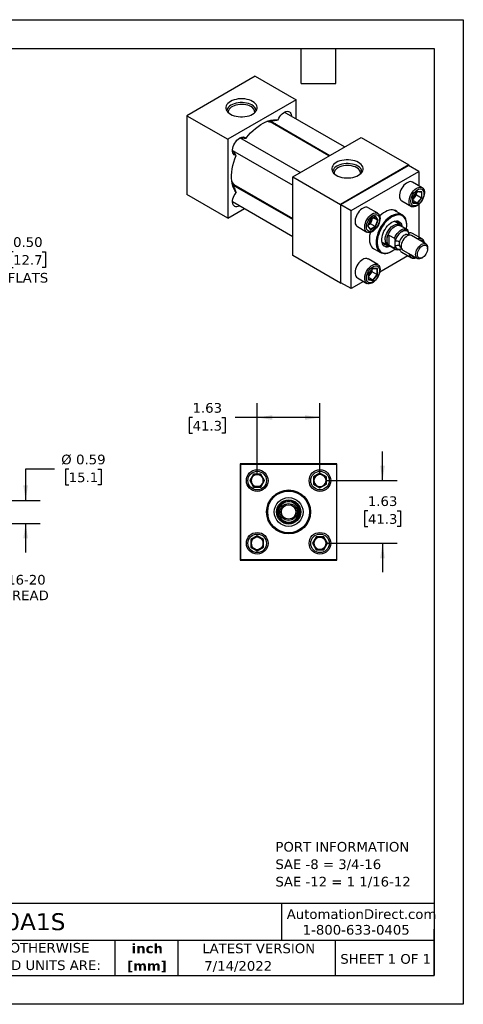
# Model space of a CAD drawing. Header units: inches. Extents: x 0 to 33, y 0 to 25.5.
# Tile 3 of 3: x 21.5 to 33, y 0 to 25.5. Entities that reach past the tile are written whole.
import ezdxf

# ---------------------------------------------------------------- set-up
doc = ezdxf.new("R2010")
doc.units = ezdxf.units.IN
doc.header["$LTSCALE"] = 3
doc.header["$MEASUREMENT"] = 0
doc.linetypes.add('SLD-Solid', pattern=[0])
doc.layers.add('DIMENSIONS', color=140, linetype='SLD-Solid', lineweight=25)
doc.layers.add('TEXT', color=140, linetype='SLD-Solid', lineweight=25)
doc.styles.add('SLDTEXTSTYLE0', font='VERDANA.TTF')
doc.styles.add('SLDTEXTSTYLE1', font='VERDANAB.TTF')
doc.dimstyles.new('SLDDIMSTYLE0', dxfattribs={"dimtxt": 0.254883, "dimasz": 0.39, "dimexe": 0, "dimexo": 0.0625, "dimgap": 0.063721, "dimtad": 0, "dimtih": 1, "dimtoh": 1, "dimrnd": 1e-09, "dimzin": 12, "dimdsep": 46, "dimtxsty": 'SLDTEXTSTYLE0', "dimsah": 1, "dimcen": 0.09, "dimadec": 0, "dimazin": 3, "dimtfac": 1, "dimtmove": 0, "dimatfit": 0, "dimfxl": 0, "dimfrac": 2, "dimtolj": 1, "dimtzin": 12, "dimarcsym": 0})
doc.dimstyles.new('SLDDIMSTYLE1', dxfattribs={"dimtxt": 0.254883, "dimasz": 0.39, "dimexe": 0, "dimexo": 0.0625, "dimgap": 0.063721, "dimtad": 0, "dimtih": 1, "dimtoh": 1, "dimrnd": 1e-09, "dimdsep": 46, "dimtxsty": 'SLDTEXTSTYLE0', "dimsah": 1, "dimcen": 0.09, "dimadec": 0, "dimazin": 2, "dimtfac": 1, "dimtmove": 0, "dimatfit": 0, "dimfxl": 0, "dimfrac": 2, "dimtolj": 1, "dimtzin": 12, "dimarcsym": 0})
doc.dimstyles.new('SLDDIMSTYLE3', dxfattribs={"dimtxt": 0.254883, "dimasz": 0.39, "dimexe": 0, "dimexo": 0.0625, "dimgap": 0.063721, "dimtad": 0, "dimtih": 1, "dimtoh": 1, "dimrnd": 1e-09, "dimzin": 12, "dimdsep": 46, "dimtxsty": 'SLDTEXTSTYLE0', "dimsah": 1, "dimcen": 0.09, "dimadec": 0, "dimazin": 3, "dimtfac": 1, "dimtofl": 0, "dimtmove": 0, "dimatfit": 3, "dimfxl": 0, "dimfrac": 2, "dimtolj": 1, "dimtzin": 12, "dimarcsym": 0})
doc.dimstyles.new('SLDDIMSTYLE4', dxfattribs={"dimtxt": 0.254883, "dimasz": 0.39, "dimexe": 0, "dimexo": 0.0625, "dimgap": 0.063721, "dimtad": 0, "dimtih": 1, "dimtoh": 1, "dimrnd": 1e-09, "dimzin": 0, "dimdsep": 46, "dimtxsty": 'SLDTEXTSTYLE0', "dimsah": 1, "dimcen": 0.09, "dimadec": 0, "dimazin": 0, "dimtfac": 1, "dimtmove": 0, "dimatfit": 0, "dimfxl": 0, "dimfrac": 2, "dimtolj": 1, "dimtzin": 12, "dimarcsym": 0})

# ---------------------------------------------------------------- blocks, each defined once
blk = doc.blocks.new('SW_NOTE_0')
at = {"layer": 'TEXT', "color": 0, "char_height": 0.25, "attachment_point": 1, "style": 'SLDTEXTSTYLE0'}
for s, insert in [('PORT INFORMATION', (0, 0.318)), ('SAE -8 = 3/4-16', (0, -0.134)), ('SAE -12 = 1 1/16-12', (0, -0.585))]:
    blk.add_mtext(s, dxfattribs=dict(at, insert=insert))
blk = doc.blocks.new('SW_NOTE_0_1')
at = {"layer": 'TEXT', "color": 0, "char_height": 0.25, "attachment_point": 2, "style": 'SLDTEXTSTYLE1'}
for s, insert in [('inch', (0.375, 0.318)), ('[mm]', (0.367, -0.134))]:
    blk.add_mtext(s, dxfattribs=dict(at, insert=insert))
blk = doc.blocks.new('SW_NOTE_0_2')
at = {"layer": 'TEXT', "color": 0, "char_height": 0.25, "attachment_point": 1, "style": 'SLDTEXTSTYLE0'}
for s, insert in [('UNLESS OTHERWISE ', (0, 0.318)), ('SPECIFIED UNITS ARE:', (0, -0.134))]:
    blk.add_mtext(s, dxfattribs=dict(at, insert=insert))
blk = doc.blocks.new('_D')
at = {"layer": 'DIMENSIONS'}
for p, q in [((19.926, 12.97), (19.926, 13.72)), ((19.19, 12.97), (20.301, 12.97)), ((19.19, 12.532), (20.301, 12.532)), ((19.926, 10.804), (19.926, 12.532)), ((20.676, 10.804), (19.926, 10.804))]:
    blk.add_line(p, q, dxfattribs=at)
for points in [[(19.926, 12.97), (19.986, 13.36), (19.866, 13.36)], [(19.926, 12.532), (19.866, 12.142), (19.986, 12.142)]]:
    blk.add_solid(points, dxfattribs=at)
at = {"layer": 'DIMENSIONS', "char_height": 0.25, "attachment_point": 1, "style": 'SLDTEXTSTYLE0'}
for s, insert in [('7/16-20', (20.858, 11.121)), ('THREAD', (20.848, 10.716))]:
    blk.add_mtext(s, dxfattribs=dict(at, insert=insert))
blk = doc.blocks.new('_D_5')
at = {"layer": 'DIMENSIONS'}
for p, q in [((22.42, 13.861), (21.67, 13.861)), ((21.67, 13.861), (21.67, 13.048)), ((22.784, 13.861), (22.698, 13.861)), ((22.698, 13.861), (22.698, 13.456)), ((23.541, 13.861), (23.627, 13.861)), ((23.627, 13.861), (23.627, 13.456)), ((22.698, 13.456), (22.784, 13.456)), ((23.627, 13.456), (23.541, 13.456)), ((18.44, 13.048), (19.836, 13.048)), ((20.016, 13.048), (22.045, 13.048)), ((18.44, 12.455), (19.836, 12.455)), ((20.016, 12.455), (22.045, 12.455)), ((21.67, 12.455), (21.67, 11.705))]:
    blk.add_line(p, q, dxfattribs=at)
for points in [[(21.67, 13.048), (21.73, 13.438), (21.61, 13.438)], [(21.67, 12.455), (21.61, 12.065), (21.73, 12.065)]]:
    blk.add_solid(points, dxfattribs=at)
at = {"layer": 'DIMENSIONS', "char_height": 0.25, "attachment_point": 1, "style": 'SLDTEXTSTYLE0'}
for s, insert in [('%%c', (22.591, 14.236)), ('0.59', (22.976, 14.236)), ('15.1', (22.784, 13.773))]:
    blk.add_mtext(s, dxfattribs=dict(at, insert=insert))
blk = doc.blocks.new('_D_6')
at = {"layer": 'DIMENSIONS'}
for p, q in [((27.665, 13.714), (27.665, 15.572)), ((29.29, 13.714), (29.29, 15.572)), ((25.991, 15.197), (25.905, 15.197)), ((25.905, 15.197), (25.905, 14.792)), ((26.748, 15.197), (26.834, 15.197)), ((26.834, 15.197), (26.834, 14.792)), ((27.665, 15.197), (27.093, 15.197)), ((29.29, 15.197), (27.665, 15.197)), ((25.905, 14.792), (25.991, 14.792)), ((26.834, 14.792), (26.748, 14.792))]:
    blk.add_line(p, q, dxfattribs=at)
for points in [[(27.665, 15.197), (28.055, 15.137), (28.055, 15.257)], [(29.29, 15.197), (28.9, 15.257), (28.9, 15.137)]]:
    blk.add_solid(points, dxfattribs=at)
at = {"layer": 'DIMENSIONS', "char_height": 0.25, "attachment_point": 1, "style": 'SLDTEXTSTYLE0'}
for s, insert in [('1.63', (25.991, 15.572)), ('41.3', (25.991, 15.11))]:
    blk.add_mtext(s, dxfattribs=dict(at, insert=insert))
blk = doc.blocks.new('_D_7')
at = {"layer": 'DIMENSIONS'}
for p, q in [((30.909, 13.564), (30.909, 14.314)), ((29.44, 13.564), (31.284, 13.564)), ((30.53, 12.781), (30.445, 12.781)), ((30.445, 12.781), (30.445, 12.376)), ((31.288, 12.781), (31.373, 12.781)), ((31.373, 12.781), (31.373, 12.376)), ((30.445, 12.376), (30.53, 12.376)), ((31.373, 12.376), (31.288, 12.376)), ((29.44, 11.939), (31.284, 11.939)), ((30.909, 11.939), (30.909, 11.189))]:
    blk.add_line(p, q, dxfattribs=at)
for points in [[(30.909, 13.564), (30.969, 13.954), (30.849, 13.954)], [(30.909, 11.939), (30.849, 11.549), (30.969, 11.549)]]:
    blk.add_solid(points, dxfattribs=at)
at = {"layer": 'DIMENSIONS', "char_height": 0.25, "attachment_point": 1, "style": 'SLDTEXTSTYLE0'}
for s, insert in [('1.63', (30.53, 13.156)), ('41.3', (30.53, 12.694))]:
    blk.add_mtext(s, dxfattribs=dict(at, insert=insert))
blk = doc.blocks.new('_D_13')
at = {"layer": 'DIMENSIONS'}
for p, q in [((20.253, 20.555), (20.253, 21.305)), ((18.472, 20.555), (20.628, 20.555)), ((18.472, 20.055), (20.628, 20.055)), ((20.253, 19.253), (20.253, 20.055)), ((21.345, 19.492), (21.259, 19.492)), ((21.259, 19.492), (21.259, 19.086)), ((22.102, 19.492), (22.188, 19.492)), ((22.188, 19.492), (22.188, 19.086)), ((21.003, 19.253), (20.253, 19.253)), ((21.259, 19.086), (21.345, 19.086)), ((22.188, 19.086), (22.102, 19.086))]:
    blk.add_line(p, q, dxfattribs=at)
for points in [[(20.253, 20.555), (20.313, 20.945), (20.193, 20.945)], [(20.253, 20.055), (20.193, 19.665), (20.313, 19.665)]]:
    blk.add_solid(points, dxfattribs=at)
at = {"layer": 'DIMENSIONS', "char_height": 0.25, "attachment_point": 1, "style": 'SLDTEXTSTYLE0'}
for s, insert in [('0.50', (21.345, 19.866)), ('12.7', (21.345, 19.404)), ('FLATS', (21.205, 18.942))]:
    blk.add_mtext(s, dxfattribs=dict(at, insert=insert))

msp = doc.modelspace()

# ---------------------------------------------------------------- linework, layer by layer
at = {"color": 7, "linetype": 'SLD-Solid'}
for p, q in [((0, 25.5), (33, 25.5)), ((33, 25.5), (33, 0)), ((33, 0), (0, 0))]:
    msp.add_line(p, q, dxfattribs=at)
for p, q in [((27.613, 24.035), (25.845, 23.014)), ((27.613, 24.035), (28.674, 23.422)), ((28.674, 23.422), (26.906, 22.402)), ((28.674, 22.924), (28.674, 23.422)), ((25.845, 23.014), (26.906, 22.402)), ((25.845, 23.014), (25.845, 20.973)), ((29.922, 22.204), (28.364, 23.103)), ((27.979, 22.867), (27.943, 22.874)), ((27.982, 22.85), (27.979, 22.867)), ((27.989, 22.848), (27.983, 22.868)), ((28.058, 22.846), (29.547, 21.987)), ((29.523, 21.973), (28.06, 22.818)), ((28.148, 22.767), (28.143, 22.773)), ((28.585, 21.432), (30.353, 22.453)), ((28.674, 22.464), (28.674, 22.491)), ((30.353, 22.453), (31.59, 21.738)), ((26.906, 22.402), (26.906, 20.36)), ((28.773, 21.541), (27.215, 22.44)), ((27.028, 22.115), (28.585, 21.216)), ((31.59, 21.738), (29.823, 20.718)), ((29.83, 20.714), (31.583, 21.726)), ((31.848, 21.573), (31.583, 21.726)), ((31.59, 21.722), (31.59, 21.738)), ((28.585, 21.432), (29.823, 20.718)), ((28.585, 19.391), (28.585, 21.432)), ((30.095, 20.561), (31.848, 21.573)), ((31.848, 21.573), (31.848, 21.2)), ((27.015, 21.268), (27.039, 21.239)), ((27.039, 21.239), (27.056, 21.246)), ((28.585, 20.322), (27.097, 21.181)), ((27.122, 21.194), (28.585, 20.35)), ((31.935, 21.149), (31.687, 21.293)), ((26.906, 20.36), (25.845, 20.973)), ((27.203, 21.145), (27.211, 21.143)), ((27.235, 21.101), (27.203, 21.145)), ((31.811, 21.053), (31.694, 20.907)), ((31.697, 20.907), (31.81, 21.048)), ((31.738, 20.892), (31.793, 20.961)), ((31.793, 20.961), (31.793, 21.028)), ((31.793, 20.961), (31.915, 20.891)), ((31.809, 21.047), (31.918, 21.037)), ((31.929, 21.043), (31.811, 21.053)), ((31.915, 21.037), (31.915, 20.891)), ((31.929, 20.886), (31.929, 21.043)), ((27.028, 20.788), (28.585, 19.889)), ((27.712, 20.826), (27.736, 20.84)), ((29.823, 20.718), (29.823, 18.677)), ((29.83, 20.714), (30.095, 20.561)), ((29.83, 18.689), (29.83, 20.714)), ((31.406, 20.806), (31.655, 20.663)), ((31.694, 20.907), (31.694, 20.75)), ((31.694, 20.75), (31.811, 20.74)), ((31.697, 20.758), (31.697, 20.908)), ((31.697, 20.841), (31.738, 20.892)), ((31.804, 20.753), (31.697, 20.815)), ((31.804, 20.753), (31.697, 20.763)), ((31.915, 20.891), (31.804, 20.753)), ((31.811, 20.74), (31.929, 20.886)), ((31.848, 20.716), (31.848, 19.873)), ((26.906, 20.36), (27.337, 20.609)), ((30.095, 18.536), (30.095, 20.561)), ((30.786, 20.486), (30.538, 20.63)), ((30.73, 20.408), (30.594, 20.33)), ((30.595, 20.327), (30.725, 20.402)), ((30.798, 20.312), (30.73, 20.408)), ((31.42, 20.444), (31.205, 20.569)), ((30.594, 20.33), (30.527, 20.155)), ((30.527, 20.155), (30.594, 20.058)), ((30.53, 20.158), (30.595, 20.327)), ((30.594, 20.071), (30.531, 20.16)), ((30.54, 20.183), (30.597, 20.217)), ((30.719, 20.146), (30.592, 20.073)), ((30.597, 20.217), (30.629, 20.299)), ((30.719, 20.146), (30.597, 20.217)), ((30.629, 20.299), (30.653, 20.36)), ((30.783, 20.311), (30.675, 20.373)), ((30.783, 20.311), (30.719, 20.146)), ((30.721, 20.399), (30.783, 20.311)), ((30.73, 20.137), (30.798, 20.312)), ((31.355, 20.194), (31.208, 20.279)), ((31.54, 20.069), (31.378, 20.162)), ((31.398, 20.151), (31.39, 20.162)), ((31.537, 20.171), (31.537, 20.187)), ((30.257, 20.143), (30.505, 19.999)), ((30.594, 20.058), (30.73, 20.137)), ((31.075, 19.921), (31.215, 19.84)), ((31.075, 19.921), (31.075, 19.66)), ((31.579, 19.916), (31.562, 19.925)), ((31.591, 19.974), (31.591, 19.969)), ((31.591, 19.969), (31.591, 19.919)), ((32.031, 19.695), (31.656, 19.912)), ((31.935, 19.822), (31.687, 19.966)), ((30.896, 19.737), (31.043, 19.653)), ((30.966, 19.679), (30.929, 19.66)), ((30.981, 19.688), (30.966, 19.679)), ((31.031, 19.714), (31.031, 19.867)), ((31.215, 19.58), (31.075, 19.66)), ((31.082, 19.649), (31.243, 19.555)), ((31.088, 19.639), (31.101, 19.637)), ((31.237, 19.765), (31.237, 19.77)), ((31.237, 19.629), (31.237, 19.765)), ((29.823, 18.677), (28.585, 19.391)), ((30.643, 19.595), (30.858, 19.471)), ((31.567, 19.386), (30.837, 18.964)), ((31.139, 19.499), (31.153, 19.507)), ((31.237, 19.625), (31.237, 19.629)), ((31.379, 19.608), (31.395, 19.598)), ((31.392, 19.57), (31.402, 19.576)), ((31.406, 19.479), (31.655, 19.336)), ((31.437, 19.533), (31.813, 19.316)), ((32.077, 19.57), (32.077, 19.595)), ((30.786, 19.159), (30.538, 19.303)), ((31.922, 19.327), (31.944, 19.34)), ((30.662, 19.063), (30.545, 18.917)), ((30.545, 18.917), (30.545, 18.76)), ((30.548, 18.917), (30.661, 19.058)), ((30.548, 18.767), (30.548, 18.917)), ((30.548, 18.851), (30.589, 18.902)), ((30.589, 18.902), (30.644, 18.971)), ((30.644, 18.971), (30.644, 19.037)), ((30.766, 18.9), (30.644, 18.971)), ((30.766, 18.9), (30.655, 18.763)), ((30.66, 19.057), (30.769, 19.047)), ((30.78, 19.053), (30.662, 19.063)), ((30.662, 18.75), (30.78, 18.896)), ((30.766, 19.047), (30.766, 18.9)), ((30.78, 18.896), (30.78, 19.053)), ((29.823, 18.677), (29.837, 18.685)), ((30.095, 18.536), (29.83, 18.689)), ((30.418, 18.723), (30.095, 18.536)), ((30.257, 18.816), (30.505, 18.672)), ((30.545, 18.76), (30.662, 18.75)), ((30.655, 18.763), (30.548, 18.825)), ((30.655, 18.763), (30.548, 18.773)), ((27.228, 14.001), (27.228, 11.501)), ((29.728, 14.001), (27.228, 14.001)), ((27.238, 11.511), (27.238, 13.991)), ((27.238, 13.991), (29.718, 13.991)), ((29.718, 13.991), (29.718, 11.511)), ((29.728, 11.501), (29.728, 14.001)), ((27.569, 13.73), (27.473, 13.564)), ((27.485, 13.564), (27.473, 13.564)), ((27.473, 13.564), (27.569, 13.397)), ((27.485, 13.564), (27.575, 13.72)), ((27.575, 13.407), (27.485, 13.564)), ((27.575, 13.72), (27.569, 13.73)), ((27.761, 13.73), (27.569, 13.73)), ((27.575, 13.72), (27.755, 13.72)), ((27.761, 13.73), (27.755, 13.72)), ((27.755, 13.72), (27.846, 13.564)), ((27.846, 13.564), (27.755, 13.407)), ((27.857, 13.564), (27.761, 13.73)), ((27.761, 13.397), (27.857, 13.564)), ((27.846, 13.564), (27.857, 13.564)), ((29.29, 13.756), (29.124, 13.66)), ((29.134, 13.654), (29.124, 13.66)), ((29.124, 13.66), (29.124, 13.468)), ((29.134, 13.654), (29.29, 13.744)), ((29.134, 13.473), (29.134, 13.654)), ((29.456, 13.66), (29.29, 13.756)), ((29.29, 13.744), (29.29, 13.756)), ((29.29, 13.744), (29.446, 13.654)), ((29.446, 13.654), (29.456, 13.66)), ((29.446, 13.654), (29.446, 13.473)), ((29.456, 13.468), (29.456, 13.66)), ((27.575, 13.407), (27.569, 13.397)), ((27.569, 13.397), (27.761, 13.397)), ((27.755, 13.407), (27.575, 13.407)), ((27.755, 13.407), (27.761, 13.397)), ((29.134, 13.473), (29.124, 13.468)), ((29.124, 13.468), (29.29, 13.372)), ((29.29, 13.383), (29.134, 13.473)), ((29.446, 13.473), (29.29, 13.383)), ((29.29, 13.372), (29.456, 13.468)), ((29.29, 13.383), (29.29, 13.372)), ((29.456, 13.468), (29.446, 13.473)), ((28.196, 12.657), (28.196, 12.845)), ((28.228, 12.834), (28.228, 12.84)), ((28.228, 12.668), (28.228, 12.834)), ((28.228, 12.834), (28.27, 12.82)), ((28.685, 12.82), (28.728, 12.834)), ((28.728, 12.84), (28.728, 12.834)), ((28.728, 12.834), (28.728, 12.668)), ((28.759, 12.845), (28.759, 12.657)), ((28.27, 12.682), (28.228, 12.668)), ((28.228, 12.662), (28.228, 12.668)), ((28.728, 12.668), (28.685, 12.682)), ((28.728, 12.668), (28.728, 12.662)), ((27.665, 12.131), (27.499, 12.035)), ((27.499, 12.035), (27.499, 11.843)), ((27.499, 12.035), (27.509, 12.029)), ((27.509, 12.029), (27.665, 12.119)), ((27.509, 11.848), (27.509, 12.029)), ((27.665, 12.119), (27.665, 12.131)), ((27.831, 12.035), (27.665, 12.131)), ((27.665, 12.119), (27.821, 12.029)), ((27.821, 12.029), (27.831, 12.035)), ((27.821, 12.029), (27.821, 11.848)), ((27.831, 11.843), (27.831, 12.035)), ((29.194, 12.105), (29.098, 11.939)), ((29.11, 11.939), (29.2, 12.095)), ((29.386, 12.105), (29.194, 12.105)), ((29.2, 12.095), (29.194, 12.105)), ((29.2, 12.095), (29.38, 12.095)), ((29.38, 12.095), (29.386, 12.105)), ((29.38, 12.095), (29.471, 11.939)), ((29.482, 11.939), (29.386, 12.105)), ((27.509, 11.848), (27.499, 11.843)), ((27.499, 11.843), (27.665, 11.747)), ((27.665, 11.758), (27.509, 11.848)), ((27.821, 11.848), (27.665, 11.758)), ((27.665, 11.747), (27.831, 11.843)), ((27.665, 11.758), (27.665, 11.747)), ((27.821, 11.848), (27.831, 11.843)), ((29.098, 11.939), (29.194, 11.772)), ((29.11, 11.939), (29.098, 11.939)), ((29.2, 11.782), (29.11, 11.939)), ((29.194, 11.772), (29.2, 11.782)), ((29.194, 11.772), (29.386, 11.772)), ((29.38, 11.782), (29.2, 11.782)), ((29.471, 11.939), (29.38, 11.782)), ((29.38, 11.782), (29.386, 11.772)), ((29.386, 11.772), (29.482, 11.939)), ((29.471, 11.939), (29.482, 11.939)), ((27.228, 11.501), (29.728, 11.501)), ((29.718, 11.511), (27.238, 11.511))]:
    msp.add_line(p, q)
at = {"flags": 128}
for points in [[(27.546, 23.384), (27.503, 23.405), (27.454, 23.424), (27.401, 23.437), (27.346, 23.447), (27.288, 23.452), (27.231, 23.452), (27.173, 23.447), (27.118, 23.437), (27.065, 23.424), (27.017, 23.405), (26.973, 23.384), (26.935, 23.358), (26.904, 23.33), (26.88, 23.3), (26.863, 23.268), (26.855, 23.235), (26.855, 23.201), (26.863, 23.168), (26.88, 23.136), (26.904, 23.106), (26.935, 23.078), (26.973, 23.053), (27.017, 23.031), (27.065, 23.013), (27.118, 22.999), (27.173, 22.989), (27.231, 22.985), (27.288, 22.985), (27.346, 22.989), (27.401, 22.999), (27.454, 23.013), (27.503, 23.031), (27.546, 23.053), (27.584, 23.078), (27.615, 23.106), (27.639, 23.136), (27.656, 23.168), (27.664, 23.201), (27.664, 23.235), (27.656, 23.268), (27.639, 23.3), (27.615, 23.33), (27.584, 23.358), (27.546, 23.384)], [(27.527, 23.291), (27.485, 23.312), (27.439, 23.329), (27.388, 23.342), (27.335, 23.351), (27.28, 23.355), (27.225, 23.354), (27.17, 23.349), (27.118, 23.339), (27.068, 23.325), (27.023, 23.307), (26.982, 23.285), (26.948, 23.26), (26.92, 23.233), (26.899, 23.203), (26.886, 23.172), (26.881, 23.14), (26.881, 23.134)], [(27.503, 23.248), (27.463, 23.268), (27.418, 23.284), (27.369, 23.296), (27.318, 23.303), (27.266, 23.306), (27.214, 23.305), (27.162, 23.298), (27.113, 23.287), (27.067, 23.272), (27.026, 23.253), (26.99, 23.231), (26.961, 23.206), (26.938, 23.179), (26.923, 23.149), (26.916, 23.119), (26.917, 23.093)], [(28.204, 22.906), (28.224, 22.95), (28.249, 22.991), (28.277, 23.028), (28.309, 23.061), (28.342, 23.089), (28.376, 23.109), (28.409, 23.123), (28.442, 23.129), (28.471, 23.126), (28.497, 23.116), (28.519, 23.099), (28.536, 23.074), (28.547, 23.044), (28.552, 23.008), (28.552, 22.994)], [(27.376, 22.428), (27.434, 22.5), (27.495, 22.567), (27.559, 22.629), (27.623, 22.686), (27.69, 22.738), (27.756, 22.783), (27.823, 22.821), (27.89, 22.853), (27.956, 22.878), (28.021, 22.896), (28.084, 22.907), (28.145, 22.91), (28.204, 22.906)], [(28.137, 22.801), (28.136, 22.8), (28.108, 22.79)], [(27.118, 21.982), (27.091, 21.989), (27.067, 22.004), (27.049, 22.027), (27.036, 22.055), (27.029, 22.09), (27.028, 22.128), (27.033, 22.17), (27.044, 22.213), (27.061, 22.257), (27.083, 22.3), (27.109, 22.34), (27.138, 22.376), (27.17, 22.407), (27.204, 22.433), (27.238, 22.451), (27.271, 22.462), (27.302, 22.465), (27.331, 22.461), (27.356, 22.448), (27.376, 22.428)], [(28.554, 22.56), (28.562, 22.529), (28.562, 22.528)], [(27.118, 21.025), (27.085, 21.074), (27.057, 21.128), (27.035, 21.188), (27.018, 21.254), (27.007, 21.323), (27.001, 21.397), (27.001, 21.475), (27.007, 21.555), (27.018, 21.638), (27.035, 21.723), (27.057, 21.809), (27.085, 21.895), (27.118, 21.982)], [(30.286, 21.802), (30.242, 21.824), (30.194, 21.842), (30.141, 21.856), (30.086, 21.865), (30.028, 21.87), (29.97, 21.87), (29.913, 21.865), (29.858, 21.856), (29.805, 21.842), (29.756, 21.824), (29.713, 21.802), (29.675, 21.777), (29.643, 21.749), (29.619, 21.718), (29.603, 21.686), (29.595, 21.653), (29.595, 21.62), (29.603, 21.587), (29.619, 21.555), (29.643, 21.524), (29.675, 21.496), (29.713, 21.471), (29.756, 21.449), (29.805, 21.431), (29.858, 21.417), (29.913, 21.408), (29.97, 21.403), (30.028, 21.403), (30.086, 21.408), (30.141, 21.417), (30.194, 21.431), (30.242, 21.449), (30.286, 21.471), (30.324, 21.496), (30.355, 21.524), (30.379, 21.555), (30.396, 21.587), (30.404, 21.62), (30.404, 21.653), (30.396, 21.686), (30.379, 21.718), (30.355, 21.749), (30.324, 21.777), (30.286, 21.802)], [(30.267, 21.709), (30.225, 21.73), (30.179, 21.747), (30.128, 21.76), (30.075, 21.769), (30.02, 21.773), (29.965, 21.772), (29.91, 21.767), (29.858, 21.757), (29.808, 21.743), (29.762, 21.725), (29.722, 21.704), (29.687, 21.679), (29.659, 21.651), (29.639, 21.622), (29.626, 21.591), (29.621, 21.559), (29.621, 21.553)], [(30.242, 21.667), (30.202, 21.686), (30.158, 21.702), (30.109, 21.714), (30.058, 21.722), (30.006, 21.725), (29.953, 21.723), (29.902, 21.717), (29.853, 21.706), (29.807, 21.691), (29.766, 21.672), (29.73, 21.65), (29.701, 21.624), (29.678, 21.597), (29.663, 21.568), (29.656, 21.538), (29.657, 21.511)], [(27.041, 21.236), (27.051, 21.238), (27.061, 21.241)], [(27.171, 21.166), (27.173, 21.154), (27.176, 21.135)], [(31.687, 21.293), (31.684, 21.295), (31.657, 21.304), (31.628, 21.306), (31.596, 21.301), (31.563, 21.288), (31.529, 21.268), (31.496, 21.243), (31.464, 21.211), (31.435, 21.175), (31.409, 21.136), (31.386, 21.094), (31.369, 21.05), (31.356, 21.007), (31.349, 20.965), (31.348, 20.925), (31.352, 20.889), (31.362, 20.858), (31.377, 20.832), (31.397, 20.812), (31.406, 20.806)], [(27.216, 20.68), (27.204, 20.673), (27.17, 20.66), (27.138, 20.654), (27.109, 20.656), (27.083, 20.666), (27.061, 20.684), (27.044, 20.708), (27.033, 20.739), (27.028, 20.775), (27.029, 20.814), (27.036, 20.857), (27.049, 20.901), (27.067, 20.944), (27.091, 20.986), (27.118, 21.025)], [(31.795, 20.676), (31.761, 20.66), (31.729, 20.651), (31.698, 20.65), (31.67, 20.655), (31.646, 20.668), (31.626, 20.688), (31.611, 20.714), (31.601, 20.745), (31.596, 20.782), (31.598, 20.821), (31.605, 20.863), (31.618, 20.907), (31.635, 20.95), (31.658, 20.992), (31.684, 21.032), (31.713, 21.068), (31.745, 21.099), (31.778, 21.125), (31.812, 21.144), (31.845, 21.157), (31.877, 21.162), (31.906, 21.16), (31.932, 21.151), (31.955, 21.135), (31.972, 21.112), (31.985, 21.083), (31.992, 21.049), (31.994, 21.011), (31.989, 20.97), (31.979, 20.927), (31.964, 20.883), (31.944, 20.84), (31.92, 20.799), (31.892, 20.762), (31.861, 20.728), (31.829, 20.699), (31.795, 20.676)], [(31.811, 21.093), (31.843, 21.108), (31.873, 21.116), (31.901, 21.116), (31.926, 21.108), (31.947, 21.094), (31.964, 21.072), (31.975, 21.045), (31.981, 21.013), (31.981, 20.976), (31.975, 20.937), (31.964, 20.897), (31.947, 20.856), (31.926, 20.817), (31.901, 20.781), (31.873, 20.749), (31.843, 20.721), (31.811, 20.7), (31.78, 20.685), (31.75, 20.677), (31.722, 20.677), (31.697, 20.685), (31.675, 20.699), (31.659, 20.721), (31.647, 20.748), (31.642, 20.78), (31.642, 20.817), (31.647, 20.856), (31.659, 20.896), (31.675, 20.937), (31.697, 20.976), (31.722, 21.012), (31.75, 21.044), (31.78, 21.072), (31.811, 21.093)], [(27.624, 20.904), (27.623, 20.904), (27.593, 20.895)], [(30.538, 20.63), (30.528, 20.634), (30.501, 20.642), (30.471, 20.642), (30.439, 20.635), (30.406, 20.62), (30.372, 20.599), (30.339, 20.572), (30.308, 20.539), (30.279, 20.502), (30.254, 20.462), (30.233, 20.42), (30.216, 20.376), (30.205, 20.333), (30.199, 20.291), (30.199, 20.252), (30.205, 20.217), (30.216, 20.187), (30.233, 20.163), (30.254, 20.145), (30.257, 20.143)], [(30.845, 20.357), (30.842, 20.317), (30.833, 20.274), (30.819, 20.231), (30.801, 20.188), (30.777, 20.146), (30.75, 20.107), (30.72, 20.072), (30.688, 20.042), (30.654, 20.018), (30.621, 20), (30.588, 19.99), (30.557, 19.986), (30.528, 19.99), (30.503, 20.001), (30.481, 20.019), (30.465, 20.044), (30.454, 20.074), (30.448, 20.109), (30.448, 20.148), (30.454, 20.189), (30.465, 20.233), (30.481, 20.276), (30.503, 20.319), (30.528, 20.359), (30.557, 20.396), (30.588, 20.428), (30.621, 20.456), (30.654, 20.477), (30.688, 20.491), (30.72, 20.498), (30.75, 20.498), (30.777, 20.491), (30.801, 20.476), (30.819, 20.455), (30.833, 20.427), (30.842, 20.394), (30.845, 20.357)], [(30.492, 20.135), (30.495, 20.173), (30.503, 20.213), (30.517, 20.253), (30.536, 20.293), (30.56, 20.331), (30.586, 20.365), (30.616, 20.396), (30.647, 20.42), (30.678, 20.438), (30.709, 20.449), (30.738, 20.453), (30.765, 20.449), (30.788, 20.438), (30.807, 20.42), (30.821, 20.396), (30.83, 20.366), (30.833, 20.332), (30.83, 20.294), (30.821, 20.254), (30.807, 20.213), (30.788, 20.173), (30.765, 20.135), (30.738, 20.101), (30.709, 20.071), (30.678, 20.046), (30.647, 20.028), (30.616, 20.017), (30.586, 20.013), (30.56, 20.017), (30.536, 20.028), (30.517, 20.046), (30.503, 20.07), (30.495, 20.1), (30.492, 20.135)], [(31.139, 20.417), (31.091, 20.386), (31.044, 20.348), (30.998, 20.305), (30.955, 20.257), (30.913, 20.205), (30.876, 20.149), (30.842, 20.09), (30.812, 20.03), (30.787, 19.968), (30.768, 19.906), (30.753, 19.845), (30.745, 19.785), (30.742, 19.728), (30.745, 19.675), (30.753, 19.625), (30.768, 19.58), (30.787, 19.541), (30.812, 19.508), (30.842, 19.482), (30.876, 19.462), (30.913, 19.45), (30.955, 19.445), (30.998, 19.447), (31.044, 19.457), (31.091, 19.475), (31.139, 19.499), (31.139, 19.499)], [(31.3, 20.514), (31.277, 20.535), (31.244, 20.555), (31.207, 20.568), (31.166, 20.574), (31.123, 20.573), (31.078, 20.565), (31.031, 20.549), (30.984, 20.527), (30.936, 20.497), (30.889, 20.462), (30.843, 20.421), (30.837, 20.416)], [(31.537, 20.187), (31.534, 20.241), (31.525, 20.29), (31.511, 20.335), (31.491, 20.374), (31.466, 20.407), (31.437, 20.434), (31.403, 20.453), (31.365, 20.466), (31.324, 20.471), (31.28, 20.468), (31.234, 20.458), (31.187, 20.441), (31.139, 20.417)], [(31.528, 20.075), (31.532, 20.1), (31.536, 20.157), (31.535, 20.211), (31.528, 20.26), (31.515, 20.305), (31.496, 20.345), (31.473, 20.378), (31.444, 20.406), (31.412, 20.426), (31.375, 20.439), (31.335, 20.444), (31.292, 20.442), (31.247, 20.433), (31.2, 20.416), (31.153, 20.392)], [(31.153, 20.392), (31.106, 20.362), (31.06, 20.325), (31.015, 20.282), (30.972, 20.235), (30.932, 20.183), (30.895, 20.128), (30.862, 20.069), (30.834, 20.01), (30.81, 19.949), (30.792, 19.888), (30.779, 19.828), (30.772, 19.77), (30.77, 19.715), (30.775, 19.663), (30.785, 19.616), (30.8, 19.573), (30.821, 19.537), (30.848, 19.506), (30.878, 19.483), (30.913, 19.466), (30.952, 19.457), (30.993, 19.455), (31.037, 19.461), (31.083, 19.474), (31.13, 19.494), (31.177, 19.521), (31.224, 19.555), (31.232, 19.562)], [(31.118, 19.628), (31.114, 19.626), (31.076, 19.614), (31.039, 19.61), (31.005, 19.613), (30.974, 19.623), (30.947, 19.641), (30.925, 19.666), (30.908, 19.697), (30.897, 19.734), (30.891, 19.775), (30.891, 19.821), (30.897, 19.869), (30.908, 19.919), (30.925, 19.97), (30.947, 20.02), (30.974, 20.069), (31.005, 20.115), (31.039, 20.158), (31.076, 20.195), (31.114, 20.228), (31.153, 20.254), (31.193, 20.273), (31.231, 20.285), (31.268, 20.29), (31.302, 20.287), (31.333, 20.276), (31.359, 20.258), (31.381, 20.233), (31.399, 20.202), (31.41, 20.165), (31.414, 20.141)], [(30.978, 19.796), (30.981, 19.838), (30.989, 19.883), (31.003, 19.929), (31.022, 19.975), (31.046, 20.019), (31.073, 20.061), (31.104, 20.099), (31.137, 20.133), (31.172, 20.161), (31.208, 20.183), (31.243, 20.199), (31.277, 20.207), (31.309, 20.208), (31.339, 20.202), (31.364, 20.188), (31.386, 20.167), (31.39, 20.162)], [(31.031, 19.867), (31.045, 19.912), (31.064, 19.957), (31.087, 20), (31.115, 20.041), (31.145, 20.078), (31.178, 20.11), (31.212, 20.137), (31.247, 20.157), (31.282, 20.17), (31.315, 20.176), (31.345, 20.174), (31.373, 20.165), (31.378, 20.162)], [(31.292, 20.288), (31.294, 20.259), (31.293, 20.23)], [(30.592, 19.991), (30.586, 19.968), (30.575, 19.908), (30.569, 19.85), (30.569, 19.795), (30.575, 19.743), (30.586, 19.696), (30.603, 19.654), (30.625, 19.617), (30.651, 19.587), (30.682, 19.563), (30.718, 19.546), (30.738, 19.54)], [(31.215, 19.84), (31.236, 19.885), (31.262, 19.927), (31.291, 19.966), (31.323, 20.001), (31.357, 20.031), (31.392, 20.054), (31.427, 20.071), (31.46, 20.08), (31.492, 20.082), (31.522, 20.077), (31.547, 20.064), (31.568, 20.044)], [(31.237, 19.77), (31.251, 19.812), (31.269, 19.854), (31.293, 19.894), (31.319, 19.932), (31.349, 19.965), (31.381, 19.994), (31.414, 20.016), (31.447, 20.031), (31.478, 20.04), (31.508, 20.041), (31.535, 20.034), (31.558, 20.021), (31.577, 20), (31.591, 19.974)], [(31.563, 19.925), (31.54, 19.933), (31.514, 19.933), (31.485, 19.924), (31.456, 19.907), (31.427, 19.883), (31.401, 19.853), (31.378, 19.818), (31.36, 19.781), (31.347, 19.743)], [(31.656, 19.912), (31.633, 19.921), (31.606, 19.922), (31.577, 19.915), (31.547, 19.901), (31.517, 19.88), (31.488, 19.853), (31.461, 19.821), (31.437, 19.786), (31.418, 19.747), (31.404, 19.708), (31.395, 19.67), (31.392, 19.633)], [(31.767, 19.417), (31.77, 19.453), (31.779, 19.492), (31.793, 19.531), (31.813, 19.569), (31.836, 19.605), (31.863, 19.637), (31.892, 19.664), (31.922, 19.684), (31.952, 19.698), (31.981, 19.705), (32.008, 19.704), (32.031, 19.695), (32.051, 19.679), (32.065, 19.657), (32.074, 19.628), (32.077, 19.595)], [(31.812, 19.417), (31.814, 19.45), (31.823, 19.485), (31.837, 19.521), (31.855, 19.556), (31.878, 19.587), (31.903, 19.615), (31.93, 19.637), (31.958, 19.653), (31.985, 19.662), (32.01, 19.664), (32.033, 19.658), (32.051, 19.645), (32.065, 19.625), (32.074, 19.6), (32.077, 19.57), (32.074, 19.536), (32.065, 19.501), (32.051, 19.465), (32.033, 19.431), (32.01, 19.399), (31.985, 19.371), (31.958, 19.349), (31.93, 19.333), (31.903, 19.324), (31.878, 19.322), (31.855, 19.328), (31.837, 19.341), (31.823, 19.361), (31.814, 19.386), (31.812, 19.417)], [(31.922, 19.327), (31.922, 19.327), (31.892, 19.313), (31.863, 19.307), (31.836, 19.308), (31.813, 19.316), (31.793, 19.332), (31.779, 19.355), (31.77, 19.383), (31.767, 19.417)], [(30.397, 19.289), (30.364, 19.266), (30.331, 19.237), (30.3, 19.204), (30.272, 19.166), (30.248, 19.125), (30.228, 19.082), (30.213, 19.038), (30.203, 18.996), (30.199, 18.954), (30.2, 18.916), (30.207, 18.882), (30.22, 18.854), (30.237, 18.831), (30.257, 18.816)], [(30.646, 19.145), (30.68, 19.161), (30.712, 19.17), (30.743, 19.172), (30.771, 19.166), (30.795, 19.153), (30.815, 19.134), (30.83, 19.108), (30.84, 19.076), (30.844, 19.04), (30.843, 19), (30.836, 18.958), (30.823, 18.915), (30.806, 18.871), (30.783, 18.829), (30.757, 18.79), (30.728, 18.754), (30.696, 18.723), (30.663, 18.697), (30.629, 18.677), (30.596, 18.665), (30.564, 18.659), (30.535, 18.661), (30.508, 18.671), (30.486, 18.687), (30.469, 18.71), (30.456, 18.739), (30.449, 18.773), (30.447, 18.811), (30.452, 18.852), (30.462, 18.895), (30.477, 18.938), (30.497, 18.981), (30.521, 19.022), (30.549, 19.06), (30.58, 19.094), (30.612, 19.122), (30.646, 19.145)], [(30.662, 18.709), (30.631, 18.695), (30.601, 18.687), (30.573, 18.687), (30.547, 18.695), (30.526, 18.709), (30.51, 18.73), (30.498, 18.758), (30.493, 18.79), (30.493, 18.826), (30.498, 18.866), (30.51, 18.906), (30.526, 18.946), (30.547, 18.985), (30.573, 19.022), (30.601, 19.054), (30.631, 19.082), (30.662, 19.103), (30.694, 19.118), (30.724, 19.125), (30.752, 19.125), (30.777, 19.118), (30.798, 19.103), (30.815, 19.082), (30.826, 19.055), (30.832, 19.022), (30.832, 18.986), (30.826, 18.947), (30.815, 18.907), (30.798, 18.866), (30.777, 18.827), (30.752, 18.791), (30.724, 18.758), (30.694, 18.731), (30.662, 18.709)]]:
    msp.add_lwpolyline(points, dxfattribs=at)
for centre, radius in [((27.665, 13.564), 0.281), ((27.665, 13.564), 0.241), ((29.29, 13.564), 0.281), ((29.29, 13.564), 0.241), ((28.478, 12.751), 0.57), ((28.478, 12.751), 0.562), ((28.478, 12.751), 0.542), ((28.478, 12.751), 0.373), ((28.478, 12.751), 0.313), ((28.478, 12.751), 0.312), ((28.478, 12.751), 0.219), ((28.478, 12.751), 0.188), ((27.665, 11.939), 0.281), ((27.665, 11.939), 0.241), ((29.29, 11.939), 0.281), ((29.29, 11.939), 0.241)]:
    msp.add_circle(centre, radius)
for centre, radius, start, end in [((27.438, 23.097), 0.164, 358.573, 66.8748), ((27.452, 23.12), 0.187, 4.4707, 66.1266), ((27.894, 22.527), 0.335, 60.4197, 87.436), ((28.096, 22.908), 0.072, 205.4796, 238.6413), ((30.191, 21.538), 0.187, 4.4707, 66.1266), ((30.178, 21.515), 0.164, 358.573, 66.8748), ((27.292, 21.483), 0.335, 212.57, 239.5851), ((27.063, 21.12), 0.0697, 60.7698, 95.5485), ((31.539, 21.054), 0.248, 309.4164, 351.499), ((31.551, 21.047), 0.243, 320.3713, 355.2784), ((31.57, 21.024), 0.213, 306.3207, 321.7682), ((30.401, 20.384), 0.243, 304.7235, 339.6292), ((30.39, 20.391), 0.249, 308.5384, 350.5559), ((30.431, 20.378), 0.213, 338.2315, 353.6851), ((31.192, 20.155), 0.178, 9.8282, 45.6802), ((31.63, 19.923), 0.0611, 130.6557, 181.4549), ((31.632, 19.859), 0.12, 62.9095, 108.4537), ((30.995, 19.806), 0.172, 253.6271, 290.8752), ((31.116, 19.776), 0.14, 171.7131, 258.3656), ((31.296, 19.791), 0.276, 163.88, 196.12), ((31.142, 19.748), 0.116, 196.9833, 238.5725), ((31.258, 19.583), 0.183, 60.6838, 96.4306), ((31.306, 19.559), 0.098, 64.9429, 134.5825), ((31.415, 19.668), 0.0701, 196.3261, 239.1729), ((31.875, 19.718), 0.117, 359.6406, 120.3648), ((31.886, 19.699), 0.0905, 19.9268, 100.0785), ((31.309, 19.675), 0.134, 225.309, 308.3027), ((31.338, 19.664), 0.108, 201.1339, 306.0195), ((31.468, 19.578), 0.117, 192.7141, 237.6346), ((31.496, 19.62), 0.105, 172.7442, 235.9436), ((31.715, 19.44), 0.117, 179.5837, 300.4216), ((31.737, 19.44), 0.0906, 199.7633, 280.2421), ((30.479, 19.173), 0.142, 65.7938, 125.5166), ((30.39, 19.064), 0.249, 309.4508, 351.4645), ((30.421, 19.034), 0.213, 306.3207, 321.7682), ((30.402, 19.057), 0.243, 320.3713, 355.2784), ((27.665, 13.564), 0.156, 150, 210), ((27.665, 13.564), 0.156, 90, 150), ((27.665, 13.564), 0.156, 30, 90), ((27.665, 13.564), 0.156, 330, 30), ((29.29, 13.564), 0.156, 120, 180), ((29.29, 13.564), 0.156, 180, 240), ((29.29, 13.564), 0.156, 60, 120), ((29.29, 13.564), 0.156, 0, 60), ((29.29, 13.564), 0.156, 300, 0), ((27.665, 13.564), 0.156, 210, 270), ((27.665, 13.564), 0.156, 270, 330), ((29.29, 13.564), 0.156, 240, 300), ((28.478, 12.751), 0.296, 32.5236, 147.4764), ((28.478, 12.751), 0.265, 19.5231, 160.4769), ((28.478, 12.751), 0.296, 161.5439, 198.4561), ((28.478, 12.751), 0.296, 341.5439, 18.4561), ((28.478, 12.751), 0.265, 199.5231, 340.4769), ((28.478, 12.751), 0.296, 212.5236, 327.4764), ((27.665, 11.939), 0.156, 120, 180), ((27.665, 11.939), 0.156, 60, 120), ((27.665, 11.939), 0.156, 360, 60), ((29.29, 11.939), 0.156, 150, 210), ((29.29, 11.939), 0.156, 90, 150), ((29.29, 11.939), 0.156, 30, 90), ((29.29, 11.939), 0.156, 330, 30), ((27.665, 11.939), 0.156, 180, 240), ((27.665, 11.939), 0.156, 240, 300), ((27.665, 11.939), 0.156, 300, 360), ((29.29, 11.939), 0.156, 210, 270), ((29.29, 11.939), 0.156, 270, 330)]:
    msp.add_arc(centre, radius, start, end)
for centre, major_axis, ratio, start_param, end_param in [((31.804, 21.057), (-0.00425, 0.00999), 0.565758, 3.435631, 4.067595), ((31.922, 21.047), (0.00843, 0.00771), 0.697875, 3.709669, 4.92971), ((31.687, 20.911), (0.00997, -0.00351), 0.218312, 5.574505, 6.206468), ((31.687, 20.754), (0.00843, 0.00771), 0.697875, 4.92971, 5.715109), ((31.804, 20.744), (-0.00425, 0.00999), 0.565758, 4.067595, 5.638391), ((31.922, 20.89), (0.00997, -0.00351), 0.218312, 4.003708, 5.574505), ((30.723, 20.412), (0.0025, 0.0112), 0.697888, 3.709727, 4.495206), ((30.519, 20.159), (0.0108, 0.0013), 0.565682, 5.357291, 5.989234), ((30.587, 20.334), (0.00803, -0.00688), 0.218443, 0.076768, 0.708711), ((30.723, 20.141), (0.00803, -0.00688), 0.218443, 0.708711, 2.279507), ((30.791, 20.316), (0.0108, 0.0013), 0.565682, 3.786495, 5.357291), ((30.587, 20.062), (0.0025, 0.0112), 0.697888, 4.495206, 5.715051), ((30.538, 18.921), (0.00997, -0.00351), 0.218312, 5.574505, 6.206468), ((30.655, 19.067), (-0.00425, 0.00999), 0.565758, 3.435631, 4.067595), ((30.773, 18.9), (0.00997, -0.00351), 0.218312, 4.003708, 5.574505), ((30.773, 19.057), (0.00843, 0.00771), 0.697875, 3.709669, 4.92971), ((30.538, 18.764), (0.00843, 0.00771), 0.697875, 4.92971, 5.715109), ((30.655, 18.754), (-0.00425, 0.00999), 0.565758, 4.067595, 5.638391)]:
    msp.add_ellipse(centre, major_axis=major_axis, ratio=ratio, start_param=start_param, end_param=end_param)
for points, knots in [([(27.979, 22.867), (27.993, 22.871), (28.009, 22.875), (28.043, 22.882), (28.061, 22.885), (28.099, 22.892), (28.119, 22.895), (28.16, 22.901), (28.182, 22.904), (28.204, 22.906)], [0, 0, 0, 0, 0.25, 0.25, 0.5, 0.5, 0.75, 0.75, 1, 1, 1, 1]), ([(28.143, 22.773), (28.161, 22.77), (28.179, 22.768), (28.197, 22.766), (28.197, 22.766)], [0, 0, 0, 0, 0.989374, 1, 1, 1, 1]), ([(27.237, 22.427), (27.248, 22.43), (27.283, 22.438), (27.329, 22.437), (27.361, 22.431), (27.376, 22.428)], [0, 0, 0, 0, 0.206312, 0.642557, 1, 1, 1, 1]), ([(27.048, 22.103), (27.056, 22.076), (27.066, 22.054), (27.09, 22.014), (27.103, 21.996), (27.118, 21.982)], [0, 0, 0, 0, 0.5, 0.5, 1, 1, 1, 1]), ([(27.039, 21.239), (27.043, 21.225), (27.048, 21.209), (27.059, 21.176), (27.065, 21.159), (27.085, 21.105), (27.1, 21.066), (27.118, 21.025)], [0, 0, 0, 0, 0.25, 0.25, 0.5, 0.5, 1, 1, 1, 1]), ([(31.031, 19.867), (31.033, 19.874), (31.035, 19.88), (31.039, 19.892), (31.042, 19.898), (31.049, 19.91), (31.054, 19.915), (31.061, 19.92), (31.064, 19.921), (31.07, 19.923), (31.073, 19.922), (31.075, 19.921)], [0, 0, 0, 0, 0.25, 0.25, 0.5, 0.5, 0.75, 0.75, 0.875, 0.875, 1, 1, 1, 1]), ([(31.591, 19.969), (31.578, 20.005), (31.554, 20.029), (31.491, 20.045), (31.453, 20.037), (31.375, 19.992), (31.337, 19.956), (31.273, 19.866), (31.249, 19.815), (31.237, 19.765)], [0, 0, 0, 0, 0.25, 0.25, 0.5, 0.5, 0.75, 0.75, 1, 1, 1, 1]), ([(31.075, 19.66), (31.073, 19.662), (31.07, 19.664), (31.064, 19.668), (31.061, 19.671), (31.054, 19.678), (31.049, 19.682), (31.042, 19.691), (31.039, 19.696), (31.035, 19.705), (31.033, 19.709), (31.031, 19.714)], [0, 0, 0, 0, 0.125, 0.125, 0.25, 0.25, 0.5, 0.5, 0.75, 0.75, 1, 1, 1, 1]), ([(31.347, 19.743), (31.347, 19.741), (31.346, 19.738), (31.345, 19.734), (31.343, 19.726), (31.342, 19.716), (31.34, 19.704), (31.34, 19.696), (31.34, 19.692)], [0, 0, 0, 0, 0.080398, 0.167713, 0.281544, 0.502386, 0.772635, 1, 1, 1, 1]), ([(31.34, 19.692), (31.34, 19.69), (31.34, 19.687), (31.34, 19.681), (31.341, 19.675), (31.342, 19.668), (31.343, 19.661), (31.345, 19.655), (31.346, 19.651), (31.347, 19.649), (31.347, 19.648)], [0, 0, 0, 0, 0.1085195, 0.22788, 0.3580883, 0.4991496, 0.7189574, 0.832813, 0.9197511, 1, 1, 1, 1]), ([(31.237, 19.629), (31.245, 19.613), (31.26, 19.581), (31.303, 19.558), (31.352, 19.556), (31.387, 19.572), (31.402, 19.579)], [0, 0, 0, 0, 0.25698, 0.527025, 0.79707, 1, 1, 1, 1]), ([(28.728, 12.834), (28.71, 12.887), (28.677, 12.933), (28.587, 12.997), (28.533, 13.015), (28.422, 13.015), (28.368, 12.997), (28.279, 12.933), (28.245, 12.887), (28.228, 12.834)], [0, 0, 0, 0, 0.25, 0.25, 0.5, 0.5, 0.75, 0.75, 1, 1, 1, 1]), ([(28.196, 12.845), (28.199, 12.852), (28.201, 12.858), (28.207, 12.872), (28.21, 12.878), (28.216, 12.89), (28.219, 12.896), (28.224, 12.904), (28.225, 12.906), (28.227, 12.91), (28.228, 12.911), (28.228, 12.911)], [0, 0, 0, 0, 0.25, 0.25, 0.5, 0.5, 0.75, 0.75, 0.875, 0.875, 1, 1, 1, 1]), ([(28.728, 12.911), (28.728, 12.911), (28.728, 12.91), (28.73, 12.906), (28.732, 12.904), (28.736, 12.896), (28.74, 12.89), (28.746, 12.878), (28.749, 12.872), (28.754, 12.859), (28.757, 12.852), (28.759, 12.845)], [0, 0, 0, 0, 0.125, 0.125, 0.25, 0.25, 0.5, 0.5, 0.75, 0.75, 1, 1, 1, 1]), ([(28.228, 12.592), (28.228, 12.592), (28.227, 12.593), (28.225, 12.596), (28.224, 12.598), (28.219, 12.606), (28.216, 12.612), (28.21, 12.624), (28.207, 12.631), (28.201, 12.644), (28.199, 12.65), (28.196, 12.657)], [0, 0, 0, 0, 0.125, 0.125, 0.25, 0.25, 0.5, 0.5, 0.75, 0.75, 1, 1, 1, 1]), ([(28.228, 12.668), (28.245, 12.615), (28.279, 12.57), (28.368, 12.505), (28.422, 12.488), (28.533, 12.488), (28.587, 12.505), (28.677, 12.57), (28.71, 12.615), (28.728, 12.668)], [0, 0, 0, 0, 0.25, 0.25, 0.5, 0.5, 0.75, 0.75, 1, 1, 1, 1]), ([(28.759, 12.657), (28.757, 12.65), (28.754, 12.644), (28.749, 12.631), (28.746, 12.624), (28.74, 12.612), (28.736, 12.606), (28.732, 12.598), (28.73, 12.596), (28.728, 12.593), (28.728, 12.592), (28.728, 12.592)], [0, 0, 0, 0, 0.25, 0.25, 0.5, 0.5, 0.75, 0.75, 0.875, 0.875, 1, 1, 1, 1])]:
    msp.add_open_spline(points, degree=3, knots=knots)
for points in [[(31.591, 19.974), (31.585, 19.997), (31.577, 20.021), (31.568, 20.044)], [(31.215, 19.84), (31.224, 19.816), (31.231, 19.793), (31.237, 19.77)], [(31.215, 19.58), (31.224, 19.593), (31.231, 19.608), (31.237, 19.625)], [(28.228, 12.911), (28.228, 12.888), (28.228, 12.864), (28.228, 12.84)], [(28.728, 12.84), (28.728, 12.864), (28.728, 12.888), (28.728, 12.911)], [(28.228, 12.592), (28.228, 12.615), (28.228, 12.638), (28.228, 12.662)], [(28.728, 12.662), (28.728, 12.638), (28.728, 12.615), (28.728, 12.592)]]:
    msp.add_open_spline(points, degree=3)
at = {"layer": 'TEXT'}
for p, q in [((0.75, 24.75), (32.25, 24.75)), ((28.8, 23.85), (28.8, 24.75)), ((29.7, 23.85), (29.7, 24.75)), ((32.25, 24.75), (32.25, 0.75)), ((28.8, 23.85), (29.7, 23.85)), ((32.25, 2.613), (0.75, 2.613)), ((28.296, 2.613), (28.296, 1.65)), ((32.25, 0.75), (32.25, 1.95)), ((32.25, 1.65), (0.75, 1.65)), ((23.979, 1.65), (23.979, 0.75)), ((25.608, 1.65), (25.608, 0.75)), ((29.687, 1.65), (29.687, 0.75)), ((0.75, 0.75), (32.25, 0.75))]:
    msp.add_line(p, q, dxfattribs=at)

# ---------------------------------------------------------------- block references
for name, p in [('SW_NOTE_0', (28.137, 3.887)), ('SW_NOTE_0_2', (19.796, 1.272)), ('SW_NOTE_0_1', (24.443, 1.255))]:
    msp.add_blockref(name, p, dxfattribs=at)

# ---------------------------------------------------------------- texts
at = {"layer": 'TEXT', "style": 'SLDTEXTSTYLE0'}
for s, insert, char_height, attachment_point in [('HP16150A1S', (18.804, 2.359), 0.4375, 1), ('AutomationDirect.com', (28.429, 2.461), 0.25, 1), ('1-800-633-0405', (28.842, 2.055), 0.25, 1), ('LATEST VERSION', (27.703, 1.574), 0.25, 2), ('SHEET 1 OF 1', (29.816, 1.301), 0.25, 1), ('7/14/2022', (26.293, 1.12), 0.25, 1)]:
    msp.add_mtext(s, dxfattribs=dict(at, insert=insert, char_height=char_height, attachment_point=attachment_point))

# ---------------------------------------------------------------- dimensions: what is measured, and where the dimension line sits
at = {"layer": 'DIMENSIONS'}
for base, p1, p2, text, dimstyle, picture, middle in [((20.253, 20.555), (18.322, 20.055), (18.322, 20.555), '<>\\PFLATS', 'SLDDIMSTYLE4', '_D_13', (20.253, 19.253)), ((21.67, 12.455), (18.29, 13.048), (18.29, 12.455), '%%c<>', 'SLDDIMSTYLE1', '_D_5', (21.67, 13.861)), ((19.926, 12.532), (19.04, 12.97), (19.04, 12.532), '7/16-20\\PTHREAD', 'SLDDIMSTYLE0', '_D', (19.926, 10.804))]:
    dim = msp.add_linear_dim(base=base, p1=p1, p2=p2, angle=90, text=text, dimstyle=dimstyle, dxfattribs=at)
    dim.commit()
    dim.dimension.update_dxf_attribs({"geometry": picture, "text_midpoint": middle, "dimtype": 160})
dim = msp.add_linear_dim(base=(29.290213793, 15.197199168), p1=(27.665213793, 13.563632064), p2=(29.290213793, 13.563632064), dimstyle='SLDDIMSTYLE3', dxfattribs=at)
dim.commit()
dim.dimension.update_dxf_attribs({"geometry": '_D_6', "text_midpoint": (26.369210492, 15.197199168), "dimtype": 160})
dim = msp.add_linear_dim(base=(30.908816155, 11.938632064), p1=(29.290213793, 13.563632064), p2=(29.290213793, 11.938632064), angle=90, dimstyle='SLDDIMSTYLE0', dxfattribs=at)
dim.commit()
dim.dimension.update_dxf_attribs({"geometry": '_D_7', "text_midpoint": (30.908816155, 12.781199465), "dimtype": 160})

doc.saveas('drawing.dxf')
